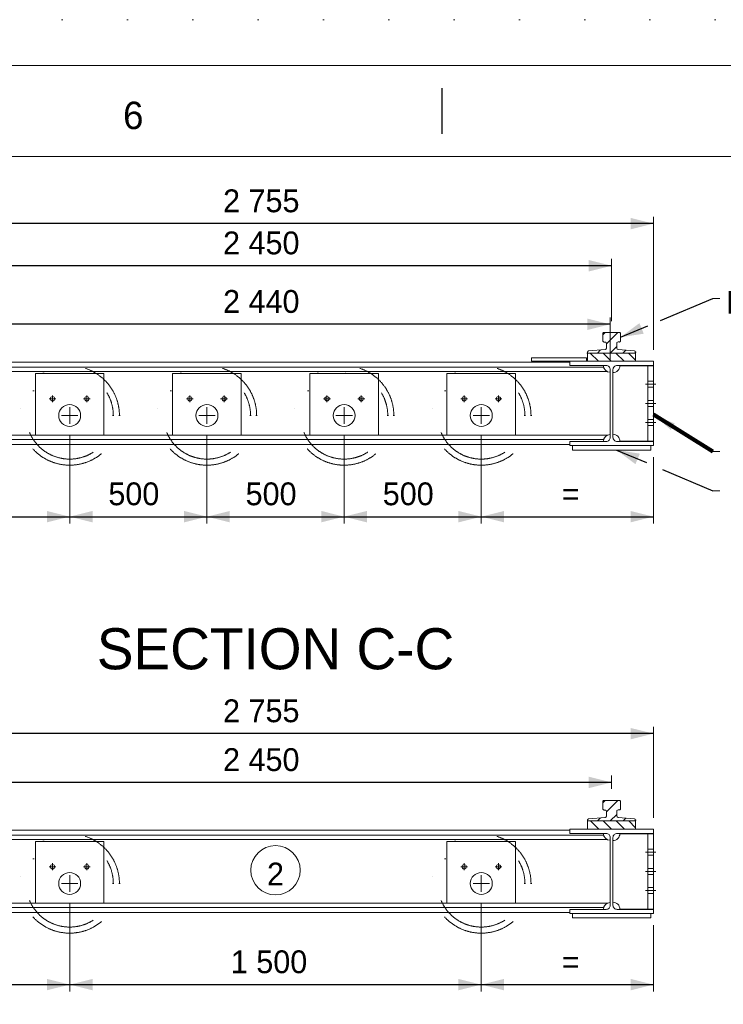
# Model space of a CAD drawing. Header units: millimetres. Extents: x -91343 to -63338, y -767328 to -747548.
# Tile 19 of 42: x -78879 to -76315, y -751139 to -747548. Entities that reach past the tile are written whole.
import ezdxf
from ezdxf.enums import TextEntityAlignment as Align

# ---------------------------------------------------------------- set-up
doc = ezdxf.new("R2010")
doc.units = ezdxf.units.MM
doc.header["$MEASUREMENT"] = 0
for name, pattern in [('DGN Style 1', [238.072395, 0.396127, -237.676268]), ('DGN Style 2', [396.127113, 237.676268, -158.450845]), ('DGN Style 4', [634.199507, 316.90169, -158.450845, 0.396127, -158.450845]), ('DGN Style 5', [277.288979, 118.838134, -158.450845]), ('DGN Style 6', [753.433768, 0.396127, -158.450845, 277.288979, -158.450845, 0.396127, -158.450845])]:
    doc.linetypes.add(name, pattern=pattern)
doc.styles.add('Style-ENGINEERING', font='ENGINEERING.shx')
doc.styles.add('Style-ENGINEERING_0', font='ENGINEERING.shx')
doc.dimstyles.new('MetricMM', dxfattribs={"dimtxt": 3, "dimasz": 3, "dimexe": 1.5, "dimexo": 1.5, "dimgap": 1.5, "dimtad": 1, "dimdec": 0, "dimzin": 7, "dimtxsty": 'Style-ENGINEERING_0', "dimcen": 0.09, "dimclrd": 1, "dimclre": 1, "dimclrt": 7, "dimadec": 0, "dimazin": 3, "dimtfac": 1, "dimtdec": 0, "dimtofl": 0, "dimtmove": 0, "dimatfit": 3, "dimfxl": 1, "dimtzin": 7, "dimlwd": -1, "dimlwe": 0, "dimarcsym": 0})

# ---------------------------------------------------------------- blocks, each defined once
blk = doc.blocks.new('*U570')
blk.add_line((-0.05, 284.53), (-0.05, 289.53))
at = {"color": 7, "linetype": 'Continuous', "lineweight": 0, "flags": 128}
blk.add_lwpolyline([(-415.55, 292.03), (415.45, 292.03), (415.45, -291.97), (-415.55, -291.97), (-415.55, 292.03)], close=True, dxfattribs=at)
at = {"color": 7, "linetype": 'Continuous', "lineweight": 13, "flags": 128}
blk.add_lwpolyline([(-405.55, 282.03), (405.45, 282.03), (405.45, -281.97), (-405.55, -281.97), (-405.55, 282.03)], close=True, dxfattribs=at)
at = {"insert": (-33.84, 286.53), "char_height": 3, "attachment_point": 5, "line_spacing_factor": 1.2, "style": 'Style-ENGINEERING'}
blk.add_mtext('6', dxfattribs=at)
blk = doc.blocks.new('H 305x305x97kgm_6')
at = {"color": 7, "linetype": 'Continuous', "lineweight": 0, "flags": 128}
blk.add_lwpolyline([(304.8, 0), (304.8, 15.4), (172.55, 15.4, -0.4142136), (157.35, 30.6), (157.35, 277.2, -0.4142136), (172.55, 292.4), (304.8, 292.4), (304.8, 307.8), (0, 307.8), (0, 292.4), (132.25, 292.4, -0.4142136), (147.45, 277.2), (147.45, 30.6, -0.4142136), (132.25, 15.4), (0, 15.4), (0, 0), (304.8, 0)], format="xyb", close=True, dxfattribs=at)
blk = doc.blocks.new('*D612')
at = {"color": 1, "linetype": 'Continuous', "lineweight": 0, "transparency": 16777216}
for p, q in [((-1832, 7084.5), (-1832, 7133.4)), ((618, 7084.5), (618, 7133.4))]:
    blk.add_line(p, q, dxfattribs=at)
at = {"color": 1, "linetype": 'Continuous', "transparency": 16777216}
blk.add_line((618, 7108.4), (-1832, 7108.4), dxfattribs=at)
at = {"color": 1, "linetype": 'Continuous', "lineweight": 0, "transparency": 16777216}
blk.add_solid([(-1748.8, 7087.6), (-1832, 7108.4), (-1748.8, 7129.2)], dxfattribs=at)
at = {"color": 1, "linetype": 'Continuous', "lineweight": 0, "transparency": 16777216, "extrusion": (0, 0, -1)}
blk.add_solid([(-534.7, 7129.2), (-618, 7108.4), (-534.7, 7087.6)], dxfattribs=at)
at = {"layer": 'Defpoints', "color": 7, "linetype": 'Continuous', "lineweight": 0, "transparency": 16777216}
for p in [(-1832, 7108.4), (-607, 7108.4), (-1832, 7042.8), (618, 7042.8)]:
    blk.add_point(p, dxfattribs=at)
at = {"color": 7, "linetype": 'Continuous', "lineweight": 0, "transparency": 16777216, "style": 'Style-ENGINEERING'}
blk.add_text('2 450', height=83.25, dxfattribs=at).set_placement((-798.1, 7191.6), align=Align.MIDDLE_LEFT)
blk = doc.blocks.new('*D613')
at = {"color": 1, "linetype": 'Continuous', "lineweight": 0, "transparency": 16777216}
for p, q in [((-1984.4, 6979.5), (-1984.4, 7311.3)), ((770.4, 6979.5), (770.4, 7311.3))]:
    blk.add_line(p, q, dxfattribs=at)
at = {"color": 1, "linetype": 'Continuous', "transparency": 16777216}
blk.add_line((770.4, 7286.3), (-1984.4, 7286.3), dxfattribs=at)
at = {"color": 1, "linetype": 'Continuous', "lineweight": 0, "transparency": 16777216}
blk.add_solid([(-1901.2, 7265.5), (-1984.4, 7286.3), (-1901.2, 7307.1)], dxfattribs=at)
at = {"color": 1, "linetype": 'Continuous', "lineweight": 0, "transparency": 16777216, "extrusion": (0, 0, -1)}
blk.add_solid([(-687.1, 7307.1), (-770.4, 7286.3), (-687.1, 7265.5)], dxfattribs=at)
at = {"layer": 'Defpoints', "color": 7, "linetype": 'Continuous', "lineweight": 0, "transparency": 16777216}
for p in [(-1984.4, 7286.3), (-607, 7286.3), (-1984.4, 6937.8), (770.4, 6937.8)]:
    blk.add_point(p, dxfattribs=at)
at = {"color": 7, "linetype": 'Continuous', "lineweight": 0, "transparency": 16777216, "style": 'Style-ENGINEERING'}
blk.add_text('2 755', height=83.25, dxfattribs=at).set_placement((-798.1, 7369.6), align=Align.MIDDLE_LEFT)
blk = doc.blocks.new('H 305x305x97kgm_8')
at = {"color": 7, "linetype": 'Continuous', "lineweight": 0, "flags": 128}
blk.add_lwpolyline([(304.8, 0), (304.8, 15.4), (172.55, 15.4, -0.4142136), (157.35, 30.6), (157.35, 277.2, -0.4142136), (172.55, 292.4), (304.8, 292.4), (304.8, 307.8), (0, 307.8), (0, 292.4), (132.25, 292.4, -0.4142136), (147.45, 277.2), (147.45, 30.6, -0.4142136), (132.25, 15.4), (0, 15.4), (0, 0), (304.8, 0)], format="xyb", close=True, dxfattribs=at)
blk = doc.blocks.new('*D616')
at = {"color": 1, "linetype": 'Continuous', "lineweight": 0, "transparency": 16777216}
for p, q in [((-1832, 8791.1), (-1832, 9017.7)), ((618, 8791.1), (618, 9017.7))]:
    blk.add_line(p, q, dxfattribs=at)
at = {"color": 1, "linetype": 'Continuous', "transparency": 16777216}
blk.add_line((618, 8992.7), (-1832, 8992.7), dxfattribs=at)
at = {"color": 1, "linetype": 'Continuous', "lineweight": 0, "transparency": 16777216}
blk.add_solid([(-1748.8, 8971.9), (-1832, 8992.7), (-1748.8, 9013.6)], dxfattribs=at)
at = {"color": 1, "linetype": 'Continuous', "lineweight": 0, "transparency": 16777216, "extrusion": (0, 0, -1)}
blk.add_solid([(-534.7, 9013.6), (-618, 8992.7), (-534.7, 8971.9)], dxfattribs=at)
at = {"layer": 'Defpoints', "color": 7, "linetype": 'Continuous', "lineweight": 0, "transparency": 16777216}
for p in [(-1832, 8992.7), (-607, 8992.7), (-1832, 8749.5), (618, 8749.5)]:
    blk.add_point(p, dxfattribs=at)
at = {"color": 7, "linetype": 'Continuous', "lineweight": 0, "transparency": 16777216, "style": 'Style-ENGINEERING'}
blk.add_text('2 450', height=83.25, dxfattribs=at).set_placement((-798.1, 9076), align=Align.MIDDLE_LEFT)
blk = doc.blocks.new('*D617')
at = {"color": 1, "linetype": 'Continuous', "lineweight": 0, "transparency": 16777216}
for p, q in [((-1984.4, 8686.1), (-1984.4, 9171.2)), ((770.4, 8686.1), (770.4, 9171.2))]:
    blk.add_line(p, q, dxfattribs=at)
at = {"color": 1, "linetype": 'Continuous', "transparency": 16777216}
blk.add_line((770.4, 9146.3), (-1984.4, 9146.3), dxfattribs=at)
at = {"color": 1, "linetype": 'Continuous', "lineweight": 0, "transparency": 16777216}
blk.add_solid([(-1901.2, 9125.5), (-1984.4, 9146.3), (-1901.2, 9167.1)], dxfattribs=at)
at = {"color": 1, "linetype": 'Continuous', "lineweight": 0, "transparency": 16777216, "extrusion": (0, 0, -1)}
blk.add_solid([(-687.1, 9167.1), (-770.4, 9146.3), (-687.1, 9125.5)], dxfattribs=at)
at = {"layer": 'Defpoints', "color": 7, "linetype": 'Continuous', "lineweight": 0, "transparency": 16777216}
for p in [(-1984.4, 9146.3), (-607, 9146.3), (-1984.4, 8644.5), (770.4, 8644.5)]:
    blk.add_point(p, dxfattribs=at)
at = {"color": 7, "linetype": 'Continuous', "lineweight": 0, "transparency": 16777216, "style": 'Style-ENGINEERING'}
blk.add_text('2 755', height=83.25, dxfattribs=at).set_placement((-798.1, 9229.5), align=Align.MIDDLE_LEFT)
blk = doc.blocks.new('*D660')
at = {"color": 1, "linetype": 'Continuous', "lineweight": 0, "transparency": 16777216}
for p, q in [((-1827.1, 8645.7), (-1827.1, 8804.2)), ((613, 8645.7), (613, 8804.2))]:
    blk.add_line(p, q, dxfattribs=at)
at = {"color": 1, "linetype": 'Continuous', "transparency": 16777216}
blk.add_line((613, 8779.2), (-1827.1, 8779.2), dxfattribs=at)
at = {"color": 1, "linetype": 'Continuous', "lineweight": 0, "transparency": 16777216}
blk.add_solid([(-1743.8, 8758.4), (-1827.1, 8779.2), (-1743.8, 8800)], dxfattribs=at)
at = {"color": 1, "linetype": 'Continuous', "lineweight": 0, "transparency": 16777216, "extrusion": (0, 0, -1)}
blk.add_solid([(-529.8, 8800), (-613, 8779.2), (-529.8, 8758.4)], dxfattribs=at)
at = {"layer": 'Defpoints', "color": 7, "linetype": 'Continuous', "lineweight": 0, "transparency": 16777216}
for p in [(-1827.1, 8779.2), (-607, 8779.2), (-1827.1, 8604.1), (613, 8604.1)]:
    blk.add_point(p, dxfattribs=at)
at = {"color": 7, "linetype": 'Continuous', "lineweight": 0, "transparency": 16777216, "style": 'Style-ENGINEERING'}
blk.add_text('2 440', height=83.25, dxfattribs=at).set_placement((-798.1, 8862.5), align=Align.MIDDLE_LEFT)
blk = doc.blocks.new('*D779')
at = {"color": 1, "linetype": 'Continuous', "lineweight": 0, "transparency": 16777216}
for p, q in [((-1357, 6668.3), (-1357, 6346)), ((-1984.4, 6588.4), (-1984.4, 6346))]:
    blk.add_line(p, q, dxfattribs=at)
at = {"color": 1, "linetype": 'Continuous', "transparency": 16777216}
blk.add_line((-1984.4, 6371), (-1357, 6371), dxfattribs=at)
at = {"color": 1, "linetype": 'Continuous', "lineweight": 0, "transparency": 16777216}
blk.add_solid([(-1901.2, 6350.2), (-1984.4, 6371), (-1901.2, 6391.8)], dxfattribs=at)
at = {"color": 1, "linetype": 'Continuous', "lineweight": 0, "transparency": 16777216, "extrusion": (0, 0, -1)}
blk.add_solid([(1440.3, 6391.8), (1357, 6371), (1440.3, 6350.2)], dxfattribs=at)
at = {"layer": 'Defpoints', "color": 7, "linetype": 'Continuous', "lineweight": 0, "transparency": 16777216}
for p in [(-1357, 6709.9), (-1984.4, 6630), (-1670.7, 6371), (-1357, 6371)]:
    blk.add_point(p, dxfattribs=at)
at = {"color": 7, "linetype": 'Continuous', "lineweight": 0, "transparency": 16777216, "style": 'Style-ENGINEERING'}
blk.add_text('=', height=83.2, dxfattribs=at).set_placement((-1691.1, 6454.3), align=Align.MIDDLE_LEFT)
blk = doc.blocks.new('*D780')
at = {"color": 1, "linetype": 'Continuous', "lineweight": 0, "transparency": 16777216}
for p, q in [((-1357, 6668.3), (-1357, 6346)), ((143, 6668.3), (143, 6346))]:
    blk.add_line(p, q, dxfattribs=at)
at = {"color": 1, "linetype": 'Continuous', "transparency": 16777216}
blk.add_line((-1357, 6371), (143, 6371), dxfattribs=at)
at = {"color": 1, "linetype": 'Continuous', "lineweight": 0, "transparency": 16777216}
blk.add_solid([(-1273.8, 6350.2), (-1357, 6371), (-1273.8, 6391.8)], dxfattribs=at)
at = {"color": 1, "linetype": 'Continuous', "lineweight": 0, "transparency": 16777216, "extrusion": (0, 0, -1)}
blk.add_solid([(-59.7, 6391.8), (-143, 6371), (-59.7, 6350.2)], dxfattribs=at)
at = {"layer": 'Defpoints', "color": 7, "linetype": 'Continuous', "lineweight": 0, "transparency": 16777216}
for p in [(-1357, 6709.9), (143, 6709.9), (-607, 6371), (143, 6371)]:
    blk.add_point(p, dxfattribs=at)
at = {"color": 7, "linetype": 'Continuous', "lineweight": 0, "transparency": 16777216, "style": 'Style-ENGINEERING'}
blk.add_text('1 500', height=83.25, dxfattribs=at).set_placement((-769.9, 6454.3), align=Align.MIDDLE_LEFT)
blk = doc.blocks.new('*D781')
at = {"color": 1, "linetype": 'Continuous', "lineweight": 0, "transparency": 16777216}
for p, q in [((143, 6668.3), (143, 6346)), ((770.4, 6588.4), (770.4, 6346))]:
    blk.add_line(p, q, dxfattribs=at)
at = {"color": 1, "linetype": 'Continuous', "transparency": 16777216}
blk.add_line((143, 6371), (770.4, 6371), dxfattribs=at)
at = {"color": 1, "linetype": 'Continuous', "lineweight": 0, "transparency": 16777216}
blk.add_solid([(226.2, 6350.2), (143, 6371), (226.2, 6391.8)], dxfattribs=at)
at = {"color": 1, "linetype": 'Continuous', "lineweight": 0, "transparency": 16777216, "extrusion": (0, 0, -1)}
blk.add_solid([(-687.1, 6391.8), (-770.4, 6371), (-687.1, 6350.2)], dxfattribs=at)
at = {"layer": 'Defpoints', "color": 7, "linetype": 'Continuous', "lineweight": 0, "transparency": 16777216}
for p in [(143, 6709.9), (770.4, 6630), (456.7, 6371), (770.4, 6371)]:
    blk.add_point(p, dxfattribs=at)
at = {"color": 7, "linetype": 'Continuous', "lineweight": 0, "transparency": 16777216, "style": 'Style-ENGINEERING'}
blk.add_text('=', height=83.2, dxfattribs=at).set_placement((436.3, 6454.3), align=Align.MIDDLE_LEFT)
blk = doc.blocks.new('*D782')
at = {"color": 1, "linetype": 'Continuous', "lineweight": 0, "transparency": 16777216}
for p, q in [((-1357, 8374.9), (-1357, 8052.7)), ((-1984.4, 8295), (-1984.4, 8052.7))]:
    blk.add_line(p, q, dxfattribs=at)
at = {"color": 1, "linetype": 'Continuous', "transparency": 16777216}
blk.add_line((-1984.4, 8077.6), (-1357, 8077.6), dxfattribs=at)
at = {"color": 1, "linetype": 'Continuous', "lineweight": 0, "transparency": 16777216}
blk.add_solid([(-1901.2, 8056.8), (-1984.4, 8077.6), (-1901.2, 8098.5)], dxfattribs=at)
at = {"color": 1, "linetype": 'Continuous', "lineweight": 0, "transparency": 16777216, "extrusion": (0, 0, -1)}
blk.add_solid([(1440.3, 8098.5), (1357, 8077.6), (1440.3, 8056.8)], dxfattribs=at)
at = {"layer": 'Defpoints', "color": 7, "linetype": 'Continuous', "lineweight": 0, "transparency": 16777216}
for p in [(-1357, 8416.6), (-1984.4, 8336.7), (-1670.7, 8077.6), (-1357, 8077.6)]:
    blk.add_point(p, dxfattribs=at)
at = {"color": 7, "linetype": 'Continuous', "lineweight": 0, "transparency": 16777216, "style": 'Style-ENGINEERING'}
blk.add_text('=', height=83.2, dxfattribs=at).set_placement((-1691.1, 8160.9), align=Align.MIDDLE_LEFT)
blk = doc.blocks.new('*D783')
at = {"color": 1, "linetype": 'Continuous', "lineweight": 0, "transparency": 16777216}
for p, q in [((-1357, 8374.9), (-1357, 8052.7)), ((-856.9, 8374.9), (-856.9, 8052.7))]:
    blk.add_line(p, q, dxfattribs=at)
at = {"color": 1, "linetype": 'Continuous', "transparency": 16777216}
blk.add_line((-1357, 8077.6), (-856.9, 8077.6), dxfattribs=at)
at = {"color": 1, "linetype": 'Continuous', "lineweight": 0, "transparency": 16777216}
blk.add_solid([(-1273.8, 8056.8), (-1357, 8077.6), (-1273.8, 8098.5)], dxfattribs=at)
at = {"color": 1, "linetype": 'Continuous', "lineweight": 0, "transparency": 16777216, "extrusion": (0, 0, -1)}
blk.add_solid([(940.1, 8098.5), (856.9, 8077.6), (940.1, 8056.8)], dxfattribs=at)
at = {"layer": 'Defpoints', "color": 7, "linetype": 'Continuous', "lineweight": 0, "transparency": 16777216}
for p in [(-1357, 8416.6), (-856.9, 8416.6), (-1106.9, 8077.6), (-856.9, 8077.6)]:
    blk.add_point(p, dxfattribs=at)
at = {"color": 7, "linetype": 'Continuous', "lineweight": 0, "transparency": 16777216, "style": 'Style-ENGINEERING'}
blk.add_text('500', height=83.25, dxfattribs=at).set_placement((-1216.1, 8160.9), align=Align.MIDDLE_LEFT)
blk = doc.blocks.new('*D784')
at = {"color": 1, "linetype": 'Continuous', "lineweight": 0, "transparency": 16777216}
for p, q in [((-856.9, 8374.9), (-856.9, 8052.7)), ((-356.9, 8374.9), (-356.9, 8052.7))]:
    blk.add_line(p, q, dxfattribs=at)
at = {"color": 1, "linetype": 'Continuous', "transparency": 16777216}
blk.add_line((-856.9, 8077.6), (-356.9, 8077.6), dxfattribs=at)
at = {"color": 1, "linetype": 'Continuous', "lineweight": 0, "transparency": 16777216}
blk.add_solid([(-773.6, 8056.8), (-856.9, 8077.6), (-773.6, 8098.5)], dxfattribs=at)
at = {"color": 1, "linetype": 'Continuous', "lineweight": 0, "transparency": 16777216, "extrusion": (0, 0, -1)}
blk.add_solid([(440.1, 8098.5), (356.9, 8077.6), (440.1, 8056.8)], dxfattribs=at)
at = {"layer": 'Defpoints', "color": 7, "linetype": 'Continuous', "lineweight": 0, "transparency": 16777216}
for p in [(-856.9, 8416.6), (-356.9, 8416.6), (-606.9, 8077.6), (-356.9, 8077.6)]:
    blk.add_point(p, dxfattribs=at)
at = {"color": 7, "linetype": 'Continuous', "lineweight": 0, "transparency": 16777216, "style": 'Style-ENGINEERING'}
blk.add_text('500', height=83.25, dxfattribs=at).set_placement((-716, 8160.9), align=Align.MIDDLE_LEFT)
blk = doc.blocks.new('*D785')
at = {"color": 1, "linetype": 'Continuous', "lineweight": 0, "transparency": 16777216}
for p, q in [((-356.9, 8374.9), (-356.9, 8052.7)), ((143, 8374.9), (143, 8052.7))]:
    blk.add_line(p, q, dxfattribs=at)
at = {"color": 1, "linetype": 'Continuous', "transparency": 16777216}
blk.add_line((-356.9, 8077.6), (143, 8077.6), dxfattribs=at)
at = {"color": 1, "linetype": 'Continuous', "lineweight": 0, "transparency": 16777216}
blk.add_solid([(-273.6, 8056.8), (-356.9, 8077.6), (-273.6, 8098.5)], dxfattribs=at)
at = {"color": 1, "linetype": 'Continuous', "lineweight": 0, "transparency": 16777216, "extrusion": (0, 0, -1)}
blk.add_solid([(-59.7, 8098.5), (-143, 8077.6), (-59.7, 8056.8)], dxfattribs=at)
at = {"layer": 'Defpoints', "color": 7, "linetype": 'Continuous', "lineweight": 0, "transparency": 16777216}
for p in [(-356.9, 8416.6), (143, 8416.6), (-106.9, 8077.6), (143, 8077.6)]:
    blk.add_point(p, dxfattribs=at)
at = {"color": 7, "linetype": 'Continuous', "lineweight": 0, "transparency": 16777216, "style": 'Style-ENGINEERING'}
blk.add_text('500', height=83.25, dxfattribs=at).set_placement((-216.1, 8160.9), align=Align.MIDDLE_LEFT)
blk = doc.blocks.new('*D786')
at = {"color": 1, "linetype": 'Continuous', "lineweight": 0, "transparency": 16777216}
for p, q in [((143, 8374.9), (143, 8052.7)), ((770.4, 8295), (770.4, 8052.7))]:
    blk.add_line(p, q, dxfattribs=at)
at = {"color": 1, "linetype": 'Continuous', "transparency": 16777216}
blk.add_line((143, 8077.6), (770.4, 8077.6), dxfattribs=at)
at = {"color": 1, "linetype": 'Continuous', "lineweight": 0, "transparency": 16777216}
blk.add_solid([(226.2, 8056.8), (143, 8077.6), (226.2, 8098.5)], dxfattribs=at)
at = {"color": 1, "linetype": 'Continuous', "lineweight": 0, "transparency": 16777216, "extrusion": (0, 0, -1)}
blk.add_solid([(-687.1, 8098.5), (-770.4, 8077.6), (-687.1, 8056.8)], dxfattribs=at)
at = {"layer": 'Defpoints', "color": 7, "linetype": 'Continuous', "lineweight": 0, "transparency": 16777216}
for p in [(143, 8416.6), (770.4, 8336.7), (456.7, 8077.6), (770.4, 8077.6)]:
    blk.add_point(p, dxfattribs=at)
at = {"color": 7, "linetype": 'Continuous', "lineweight": 0, "transparency": 16777216, "style": 'Style-ENGINEERING'}
blk.add_text('=', height=83.2, dxfattribs=at).set_placement((436.3, 8160.9), align=Align.MIDDLE_LEFT)
blk = doc.blocks.new('*U804')
at = {"color": 1, "linetype": 'Continuous'}
for p, q in [((-196.2, -51.3), (-5, 28.9)), ((-341.4, -112.1), (-242.2, -70.5))]:
    blk.add_line(p, q, dxfattribs=at)
at = {"color": 7, "linetype": 'Continuous', "lineweight": 0}
blk.add_line((-5, 28.9), (20, 28.9), dxfattribs=at)
at = {"color": 1, "linetype": 'Continuous', "lineweight": 0}
blk.add_solid([(-272.7, -60.8), (-341.4, -112.1), (-256.6, -99.2)], dxfattribs=at)
at = {"color": 7, "linetype": 'DGN Style 5', "lineweight": 0, "insert": (43, 15), "char_height": 83.25, "attachment_point": 4, "line_spacing_factor": 0.6, "style": 'Style-ENGINEERING'}
blk.add_mtext('RAIL', dxfattribs=at)
blk = doc.blocks.new('*U569')
at = {"linetype": 'DGN Style 6', "lineweight": 0}
h = blk.add_hatch(dxfattribs=at)
h.set_pattern_fill('HATCH', color=5, style=0, pattern_type=2)
h.set_pattern_definition([(45, (843.165, 8681.36), (-23.3345, 23.3345), [])])
h.paths.add_polyline_path([(705.46, 8677.83, 0.3917214), (700.84, 8682.81), (641.57, 8687.41, -0.3917214), (636.96, 8692.4), (636.96, 8710.09, -0.5232726), (643.71, 8714.77, 0.5232726), (650.46, 8719.46), (650.46, 8744.46, 0.4142136), (645.46, 8749.46), (590.46, 8749.46, 0.4142136), (585.46, 8744.46), (585.46, 8719.46, 0.4142136), (590.46, 8714.46), (593.96, 8714.46, -0.4142136), (598.96, 8709.46), (598.96, 8692.4, -0.3917214), (594.34, 8687.41), (535.07, 8682.81, 0.3917214), (530.46, 8677.83), (530.46, 8674.46), (705.46, 8674.46)])
h = blk.add_hatch(dxfattribs=at)
h.set_pattern_fill('HATCH', style=0, pattern_type=2)
h.set_pattern_definition([(315, (590.586, 8660.85), (23.3345, 23.3345), [])])
h.paths.add_polyline_path([(530.46, 8674.46), (530.46, 8644.46), (705.46, 8644.46), (705.46, 8674.46)])
h = blk.add_hatch(dxfattribs=at)
h.set_pattern_fill('HATCH', color=5, style=0, pattern_type=2)
h.set_pattern_definition([(45, (843.165, 6974.66), (-23.3345, 23.3345), [])])
h.paths.add_polyline_path([(705.46, 6971.21, 0.3917214), (700.84, 6976.19), (641.57, 6980.79, -0.3917214), (636.96, 6985.77), (636.96, 7003.46, -0.5232726), (643.71, 7008.15, 0.5232726), (650.46, 7012.83), (650.46, 7037.83, 0.4142136), (645.46, 7042.83), (590.46, 7042.83, 0.4142136), (585.46, 7037.83), (585.46, 7012.83, 0.4142136), (590.46, 7007.83), (593.96, 7007.83, -0.4142136), (598.96, 7002.83), (598.96, 6985.77, -0.3917214), (594.34, 6980.79), (535.07, 6976.19, 0.3917214), (530.46, 6971.21), (530.46, 6967.83), (705.46, 6967.83)])
h = blk.add_hatch(dxfattribs=at)
h.set_pattern_fill('HATCH', style=0, pattern_type=2)
h.set_pattern_definition([(315, (650.478, 6942.12), (23.3345, 23.3345), [])])
h.paths.add_polyline_path([(530.46, 6937.83), (705.46, 6937.83), (705.46, 6967.83), (530.46, 6967.83)])
at = {"color": 7, "linetype": 'Continuous', "lineweight": 0}
for p, q in [((-1802.96, 8622.54), (588.87, 8622.54)), ((-1679.64, 8640.56), (465.56, 8640.56)), ((-1816.13, 8606.59), (602.05, 8606.59)), ((-1816.13, 8374.53), (602.05, 8374.53)), ((-1802.96, 8358.58), (588.87, 8358.58)), ((-1679.64, 8340.56), (465.56, 8340.56)), ((986.89, 8314.79), (1011.89, 8314.79)), ((986.89, 8172.34), (1011.89, 8172.34)), ((-1679.64, 6933.93), (465.56, 6933.93)), ((-1816.13, 6899.96), (602.05, 6899.96)), ((-1802.96, 6915.91), (588.87, 6915.91)), ((-1816.13, 6667.9), (602.05, 6667.9)), ((-1802.96, 6651.95), (588.87, 6651.95)), ((-1679.64, 6633.93), (465.56, 6633.93))]:
    blk.add_line(p, q, dxfattribs=at)
at = {"color": 1, "linetype": 'DGN Style 4', "lineweight": 0}
for p, q in [((741.99, 8560.56), (778.89, 8560.56)), ((-1419.54, 8520.06), (-1419.54, 8495.06)), ((-1294.54, 8520.06), (-1294.54, 8495.06)), ((-919.35, 8520.06), (-919.35, 8495.06)), ((-794.35, 8520.06), (-794.35, 8495.06)), ((-419.35, 8520.06), (-419.35, 8495.06)), ((-294.35, 8520.06), (-294.35, 8495.06)), ((80.46, 8520.06), (80.46, 8495.06)), ((205.46, 8520.06), (205.46, 8495.06)), ((-1432.04, 8507.56), (-1407.04, 8507.56)), ((-1357.04, 8476.56), (-1357.04, 8416.56)), ((-1307.04, 8507.56), (-1282.04, 8507.56)), ((-931.85, 8507.56), (-906.85, 8507.56)), ((-856.85, 8476.56), (-856.85, 8416.56)), ((-806.85, 8507.56), (-781.85, 8507.56)), ((-406.85, 8507.56), (-431.85, 8507.56)), ((-356.85, 8476.56), (-356.85, 8416.56)), ((-281.85, 8507.56), (-306.85, 8507.56)), ((92.96, 8507.56), (67.96, 8507.56)), ((142.96, 8476.56), (142.96, 8416.56)), ((217.96, 8507.56), (192.96, 8507.56)), ((741.99, 8490.56), (778.89, 8490.56)), ((-1387.04, 8446.56), (-1327.04, 8446.56)), ((-886.85, 8446.56), (-826.85, 8446.56)), ((-326.85, 8446.56), (-386.85, 8446.56)), ((172.96, 8446.56), (112.96, 8446.56)), ((741.99, 8420.56), (778.89, 8420.56)), ((741.99, 6853.93), (778.89, 6853.93)), ((-1432.04, 6800.93), (-1407.04, 6800.93)), ((-1419.54, 6813.43), (-1419.54, 6788.43)), ((-1307.04, 6800.93), (-1282.04, 6800.93)), ((-1294.54, 6813.43), (-1294.54, 6788.43)), ((92.96, 6800.93), (67.96, 6800.93)), ((80.46, 6813.43), (80.46, 6788.43)), ((217.96, 6800.93), (192.96, 6800.93)), ((205.46, 6813.43), (205.46, 6788.43)), ((-1357.04, 6769.93), (-1357.04, 6709.93)), ((142.96, 6769.93), (142.96, 6709.93)), ((741.99, 6783.93), (778.89, 6783.93)), ((-1387.04, 6739.93), (-1327.04, 6739.93)), ((172.96, 6739.93), (112.96, 6739.93)), ((741.99, 6713.93), (778.89, 6713.93))]:
    blk.add_line(p, q, dxfattribs=at)
at = {"color": 1, "linetype": 'Continuous'}
for p, q in [((636.07, 8320.66), (744.5, 8274.82)), ((803.74, 8249.77), (986.89, 8172.34))]:
    blk.add_line(p, q, dxfattribs=at)
at = {"color": 7, "linetype": 'DGN Style 1', "lineweight": 0, "flags": 128}
blk.add_lwpolyline([(-14002.69, 9890.07), (14002.61, 9890.07), (14002.61, -9890.13), (-14002.69, -9890.13), (-14002.69, 9890.07)], close=True, dxfattribs=at)
at = {"color": 5, "linetype": 'Continuous', "lineweight": 0, "flags": 128}
for points in [[(530.46, 8674.46), (705.46, 8674.46), (705.46, 8677.83, 0.3917214), (700.84, 8682.81), (641.57, 8687.41, -0.3917214), (636.96, 8692.4), (636.96, 8710.09, -0.5232726), (643.71, 8714.77, 0.5232726), (650.46, 8719.46), (650.46, 8744.46, 0.4142136), (645.46, 8749.46), (590.46, 8749.46, 0.4142136), (585.46, 8744.46), (585.46, 8719.46, 0.4142136), (590.46, 8714.46), (593.96, 8714.46, -0.4142136), (598.96, 8709.46), (598.96, 8692.4, -0.3917214), (594.34, 8687.41), (535.07, 8682.81, 0.3917214), (530.46, 8677.83), (530.46, 8674.46)], [(530.46, 6967.83), (705.46, 6967.83), (705.46, 6971.21, 0.3917214), (700.84, 6976.19), (641.57, 6980.79, -0.3917214), (636.96, 6985.77), (636.96, 7003.46, -0.5232726), (643.71, 7008.15, 0.5232726), (650.46, 7012.83), (650.46, 7037.83, 0.4142136), (645.46, 7042.83), (590.46, 7042.83, 0.4142136), (585.46, 7037.83), (585.46, 7012.83, 0.4142136), (590.46, 7007.83), (593.96, 7007.83, -0.4142136), (598.96, 7002.83), (598.96, 6985.77, -0.3917214), (594.34, 6980.79), (535.07, 6976.19, 0.3917214), (530.46, 6971.21), (530.46, 6967.83)]]:
    blk.add_lwpolyline(points, format="xyb", close=True, dxfattribs=at)
at = {"color": 5, "linetype": 'DGN Style 6', "lineweight": 0, "flags": 128}
for points in [[(705.46, 8677.83, 0.3917214), (700.84, 8682.81), (641.57, 8687.41, -0.3917214), (636.96, 8692.4), (636.96, 8710.09, -0.5232726), (643.71, 8714.77, 0.5232726), (650.46, 8719.46), (650.46, 8744.46, 0.4142136), (645.46, 8749.46), (590.46, 8749.46, 0.4142136), (585.46, 8744.46), (585.46, 8719.46, 0.4142136), (590.46, 8714.46), (593.96, 8714.46, -0.4142136), (598.96, 8709.46), (598.96, 8692.4, -0.3917214), (594.34, 8687.41), (535.07, 8682.81, 0.3917214), (530.46, 8677.83), (530.46, 8674.46), (705.46, 8674.46), (705.46, 8677.83)], [(705.46, 6971.21, 0.3917214), (700.84, 6976.19), (641.57, 6980.79, -0.3917214), (636.96, 6985.77), (636.96, 7003.46, -0.5232726), (643.71, 7008.15, 0.5232726), (650.46, 7012.83), (650.46, 7037.83, 0.4142136), (645.46, 7042.83), (590.46, 7042.83, 0.4142136), (585.46, 7037.83), (585.46, 7012.83, 0.4142136), (590.46, 7007.83), (593.96, 7007.83, -0.4142136), (598.96, 7002.83), (598.96, 6985.77, -0.3917214), (594.34, 6980.79), (535.07, 6976.19, 0.3917214), (530.46, 6971.21), (530.46, 6967.83), (705.46, 6967.83), (705.46, 6971.21)]]:
    blk.add_lwpolyline(points, format="xyb", close=True, dxfattribs=at)
at = {"color": 7, "linetype": 'Continuous', "lineweight": 0, "flags": 128}
for points in [[(326.05, 8656.46), (326.05, 8644.46), (526.06, 8644.46), (526.06, 8656.46), (326.05, 8656.46)], [(770.36, 8628.06), (750.36, 8628.06), (750.36, 8353.06), (770.36, 8353.06), (770.36, 8628.06)], [(-1482.04, 8599.53), (-1232.04, 8599.53), (-1232.04, 8374.53), (-1482.04, 8374.53), (-1482.04, 8599.53)], [(-981.85, 8599.53), (-731.85, 8599.53), (-731.85, 8374.53), (-981.85, 8374.53), (-981.85, 8599.53)], [(-231.85, 8599.53), (-481.85, 8599.53), (-481.85, 8374.53), (-231.85, 8374.53), (-231.85, 8599.53)], [(267.96, 8599.53), (17.96, 8599.53), (17.96, 8374.53), (267.96, 8374.53), (267.96, 8599.53)], [(770.36, 6921.43), (750.36, 6921.43), (750.36, 6646.43), (770.36, 6646.43), (770.36, 6921.43)], [(-1482.04, 6892.9), (-1232.04, 6892.9), (-1232.04, 6667.9), (-1482.04, 6667.9), (-1482.04, 6892.9)], [(267.96, 6892.9), (17.96, 6892.9), (17.96, 6667.9), (267.96, 6667.9), (267.96, 6892.9)]]:
    blk.add_lwpolyline(points, close=True, dxfattribs=at)
for points in [[(530.46, 8674.46), (530.46, 8644.46), (705.46, 8644.46), (705.46, 8674.46), (530.46, 8674.46)], [(530.46, 6967.83), (705.46, 6967.83), (705.46, 6937.83), (530.46, 6937.83), (530.46, 6967.83)]]:
    blk.add_lwpolyline(points, dxfattribs=at)
at = {"color": 7, "linetype": 'DGN Style 6', "lineweight": 0, "flags": 128}
for points in [[(530.46, 8674.46), (530.46, 8644.46), (705.46, 8644.46), (705.46, 8674.46), (530.46, 8674.46)], [(530.46, 6937.83), (705.46, 6937.83), (705.46, 6967.83), (530.46, 6967.83), (530.46, 6937.83)]]:
    blk.add_lwpolyline(points, close=True, dxfattribs=at)
at = {"color": 7, "linetype": 'Continuous', "lineweight": 0, "flags": 128}
for points in [[(647.91, 8628.06, -0.4142136), (622.91, 8603.06), (622.91, 8378.06, -0.4142136), (647.91, 8353.06), (750.36, 8353.06), (750.36, 8628.06), (647.91, 8628.06)], [(647.91, 6921.43, -0.4142136), (622.91, 6896.43), (622.91, 6671.43, -0.4142136), (647.91, 6646.43), (750.36, 6646.43), (750.36, 6921.43), (647.91, 6921.43)]]:
    blk.add_lwpolyline(points, format="xyb", close=True, dxfattribs=at)
at = {"color": 7, "linetype": 'DGN Style 2', "lineweight": 0, "flags": 128}
for points in [[(770.36, 8571.56), (750.36, 8571.56)], [(770.36, 8549.56), (750.36, 8549.56)], [(770.36, 8501.56), (750.36, 8501.56)], [(770.36, 8479.56), (750.36, 8479.56)], [(770.36, 8431.56), (750.36, 8431.56)], [(770.36, 8409.56), (750.36, 8409.56)], [(770.36, 6864.93), (750.36, 6864.93)], [(770.36, 6842.93), (750.36, 6842.93)], [(770.36, 6794.93), (750.36, 6794.93)], [(770.36, 6772.93), (750.36, 6772.93)], [(770.36, 6724.93), (750.36, 6724.93)], [(770.36, 6702.93), (750.36, 6702.93)]]:
    blk.add_lwpolyline(points, dxfattribs=at)
at = {"color": 30, "linetype": 'Continuous', "lineweight": 0, "flags": 128}
for points in [[(475.56, 8336.66), (475.56, 8320.66), (760.36, 8320.66), (760.36, 8336.66), (475.56, 8336.66)], [(475.56, 6630.03), (475.56, 6614.03), (760.36, 6614.03), (760.36, 6630.03), (475.56, 6630.03)]]:
    blk.add_lwpolyline(points, close=True, dxfattribs=at)
at = {"color": 7, "linetype": 'DGN Style 6', "lineweight": 0}
for centre, radius in [((-1357.04, 8446.56), 181.2), ((-856.85, 8446.56), 181.2), ((-356.85, 8446.56), 181.2), ((142.96, 8446.56), 181.2), ((-1357.04, 8446.56), 159), ((-856.85, 8446.56), 159), ((-356.85, 8446.56), 159), ((142.96, 8446.56), 159), ((-1357.04, 6739.93), 181.2), ((-1357.04, 6739.93), 159), ((142.96, 6739.93), 181.2), ((142.96, 6739.93), 159)]:
    blk.add_circle(centre, radius, dxfattribs=at)
at = {"color": 7, "linetype": 'Continuous', "lineweight": 0}
for centre, radius in [((-1419.54, 8507.56), 8), ((-1294.54, 8507.56), 8), ((-919.35, 8507.56), 8), ((-794.35, 8507.56), 8), ((-419.35, 8507.56), 8), ((-294.35, 8507.56), 8), ((80.46, 8507.56), 8), ((205.46, 8507.56), 8), ((-1357.04, 8446.56), 40), ((-856.85, 8446.56), 40), ((-356.85, 8446.56), 40), ((142.96, 8446.56), 40), ((-1419.54, 6800.93), 8), ((-1294.54, 6800.93), 8), ((80.46, 6800.93), 8), ((205.46, 6800.93), 8), ((-1357.04, 6739.93), 40), ((142.96, 6739.93), 40)]:
    blk.add_circle(centre, radius, dxfattribs=at)
at = {"color": 7, "linetype": 'Continuous', "lineweight": 13}
blk.add_circle((-607.04, 6788.08), 90, dxfattribs=at)
at = {"color": 7, "linetype": 'Continuous', "lineweight": 0, "extrusion": (0, 0, -1)}
for centre, end in [((-613.01, 8629.06), 0), ((-613.01, 6922.43), 360)]:
    blk.add_arc(centre, 25, 270, end, dxfattribs=at)
at = {"color": 7, "linetype": 'Continuous', "lineweight": 0}
for centre in [(613.01, 8352.06), (613.01, 6645.43)]:
    blk.add_arc(centre, 25, 90, 180, dxfattribs=at)
at = {"color": 1, "linetype": 'Continuous', "lineweight": 0, "extrusion": (0, 0, -1)}
blk.add_solid([(-720.86, 8307.41), (-636.07, 8320.66), (-704.65, 8269.07)], dxfattribs=at)
at = {"xscale": 33.30000000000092, "yscale": 33.30000000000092, "zscale": 33.30000000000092}
blk.add_blockref('*U570', (1.52, -1.02), dxfattribs=at)
at = {"color": 1, "linetype": 'Continuous', "lineweight": 0}
blk.add_blockref('*U804', (991.85, 8844.1), dxfattribs=at)
at = {"color": 7, "linetype": 'Continuous', "lineweight": 0}
for name, p in [('H 305x305x97kgm_8', (465.56, 8336.66)), ('H 305x305x97kgm_6', (465.56, 6630.03))]:
    blk.add_blockref(name, p, dxfattribs=at)
at = {"color": 7, "lineweight": 13, "insert": (-606.85, 7594.8), "char_height": 149.85, "width": 2811.188, "attachment_point": 5, "line_spacing_factor": 0.9, "style": 'Style-ENGINEERING'}
blk.add_mtext('SECTION C-C', dxfattribs=at)
at = {"color": 7, "linetype": 'DGN Style 5', "lineweight": 0, "insert": (-607.04, 6774.21), "char_height": 83.25, "attachment_point": 5, "line_spacing_factor": 0.6, "style": 'Style-ENGINEERING'}
blk.add_mtext('2', dxfattribs=at)
at = {"color": 1, "linetype": 'Continuous'}
for base, p1, p2, angle, text, picture, middle in [((-1984.44, 9146.27), (770.36, 8644.46), (-1984.44, 8644.46), 180, '\\FSTANDARD;<>', '*D617', (-607.04, 9146.27)), ((-1832.04, 8992.74), (617.96, 8749.46), (-1832.04, 8749.46), 180, '\\FSTANDARD;<>', '*D616', (-607.04, 8992.74)), ((-1827.09, 8779.21), (613.01, 8604.06), (-1827.09, 8604.06), 180, '\\FSTANDARD;<>', '*D660', (-607.04, 8779.21)), ((-1984.44, 7286.32), (770.36, 6937.83), (-1984.44, 6937.83), 180, '\\FSTANDARD;<>', '*D613', (-607.04, 7286.32)), ((-1832.04, 7108.38), (617.96, 7042.83), (-1832.04, 7042.83), 180, '\\FSTANDARD;<>', '*D612', (-607.04, 7108.38)), ((-1357.04, 6371.02), (-1984.44, 6630.03), (-1357.04, 6709.93), 0, '\\FSTANDARD;=', '*D779', (-1670.74, 6371.02)), ((142.96, 6371.02), (-1357.04, 6709.93), (142.96, 6709.93), 0, '\\FSTANDARD;<>', '*D780', (-607.04, 6371.02)), ((770.36, 6371.02), (142.96, 6709.93), (770.36, 6630.03), 0, '\\FSTANDARD;=', '*D781', (456.66, 6371.02))]:
    dim = blk.add_linear_dim(base=base, p1=p1, p2=p2, angle=angle, text=text, dimstyle='MetricMM', override={"dimtxt": 83.25, "dimasz": 83.25, "dimexe": 24.975, "dimexo": 41.625, "dimgap": 41.625}, dxfattribs=at)
    dim.commit()
    dim.dimension.update_dxf_attribs({"geometry": picture, "text_midpoint": middle})
for base, p1, p2, text, picture, middle in [((-1357.04, 8077.65), (-1984.44, 8336.66), (-1357.04, 8416.56), '\\FSTANDARD;=', '*D782', (-1670.74, 8077.65)), ((-856.85, 8077.65), (-1357.04, 8416.56), (-856.85, 8416.56), '\\FSTANDARD;<>', '*D783', (-1106.95, 8077.65)), ((-356.85, 8077.65), (-856.85, 8416.56), (-356.85, 8416.56), '\\FSTANDARD;<>', '*D784', (-606.85, 8077.65)), ((142.96, 8077.65), (-356.85, 8416.56), (142.96, 8416.56), '\\FSTANDARD;<>', '*D785', (-106.95, 8077.65)), ((770.36, 8077.65), (142.96, 8416.56), (770.36, 8336.66), '\\FSTANDARD;=', '*D786', (456.66, 8077.65))]:
    dim = blk.add_linear_dim(base=base, p1=p1, p2=p2, text=text, dimstyle='MetricMM', override={"dimtxt": 83.25, "dimasz": 83.25, "dimexe": 24.975, "dimexo": 41.625, "dimgap": 41.625}, dxfattribs=at)
    dim.commit()
    dim.dimension.update_dxf_attribs({"geometry": picture, "text_midpoint": middle})
blk.add_leader([(770.36, 8449.88), (986.89, 8314.79)], dimstyle='MetricMM', override={"dimtxt": 83.25, "dimasz": 83.25, "dimgap": 41.625, "dimclrd": 0, "dimlwd": 65534}, dxfattribs=at)

msp = doc.modelspace()

# ---------------------------------------------------------------- block references
at = {"color": 7, "linetype": 'Continuous', "lineweight": 13}
msp.add_blockref('*U569', (-77340.2, -757437.75), dxfattribs=at)

doc.saveas('drawing.dxf')
